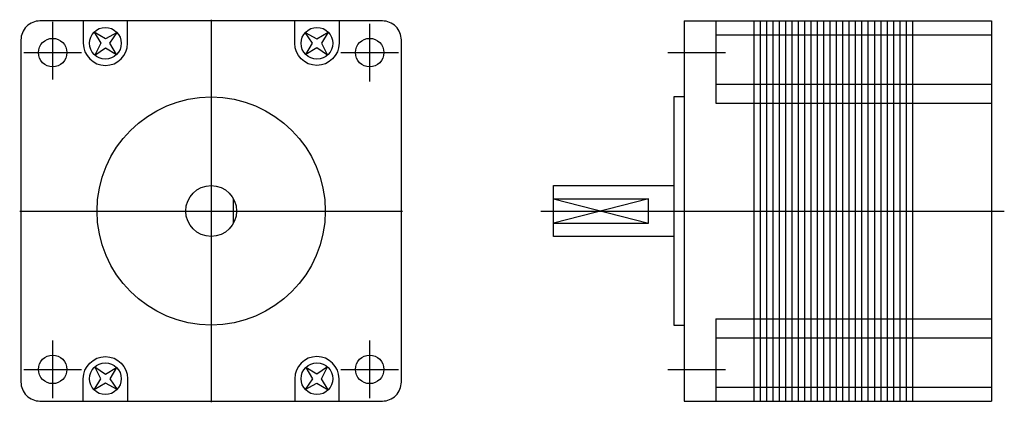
# Model space of a CAD drawing. Extents: x -30 to 125, y -30 to 30.
import ezdxf

# ---------------------------------------------------------------- set-up
doc = ezdxf.new("R2010")
doc.units = 0
doc.header["$LTSCALE"] = 2
doc.linetypes.add('CENTER', pattern=[0])
doc.layers.get('0').update_dxf_attribs({"linetype": 'CONTINUOUS'})
doc.layers.add('CENTER', color=1, linetype='CENTER')

msp = doc.modelspace()

# ---------------------------------------------------------------- linework, layer by layer
at = {"color": 0}
for p, q in [((74.6, 30), (74.6, -30)), ((74.6, 30), (123.1, 30)), ((79.6, 30), (79.6, 17)), ((85.6, 30), (85.6, -30)), ((86.6, 30), (86.6, -30)), ((87.6, 30), (87.6, -30)), ((88.6, 30), (88.6, -30)), ((89.6, 30), (89.6, -30)), ((90.6, 30), (90.6, -30)), ((91.6, 30), (91.6, -30)), ((92.6, 30), (92.6, -30)), ((93.6, 30), (93.6, -30)), ((94.6, 30), (94.6, -30)), ((95.6, 30), (95.6, -30)), ((96.6, 30), (96.6, -30)), ((97.6, 30), (97.6, -30)), ((98.6, 30), (98.6, -30)), ((99.6, 30), (99.6, -30)), ((100.6, 30), (100.6, -30)), ((101.6, 30), (101.6, -30)), ((102.6, 30), (102.6, -30)), ((103.6, 30), (103.6, -30)), ((104.6, 30), (104.6, -30)), ((105.6, 30), (105.6, -30)), ((106.6, 30), (106.6, -30)), ((107.6, 30), (107.6, -30)), ((108.6, 30), (108.6, -30)), ((109.6, 30), (109.6, -30)), ((110.6, 30), (110.6, -30)), ((123.1, 30), (123.1, -30)), ((79.6, 27.8), (123.1, 27.8)), ((79.6, 20), (123.1, 20)), ((79.6, 17), (123.1, 17)), ((3.5, -1.94), (3.5, 1.94)), ((54, 1.94), (69, 1.94)), ((54, 1.94), (69, -1.94)), ((69, 1.94), (54, -1.94)), ((69, -1.94), (69, 1.94)), ((54, -1.94), (69, -1.94)), ((79.6, -17), (123.1, -17)), ((79.6, -17), (79.6, -30)), ((79.6, -20), (123.1, -20)), ((79.6, -27.8), (123.1, -27.8)), ((74.6, -30), (123.1, -30))]:
    msp.add_line(p, q, dxfattribs=at)
msp.add_lwpolyline([(-30, 27), (-30, -27, 0.414214), (-27, -30), (27, -30, 0.414214), (30, -27), (30, 27, 0.414214), (27, 30), (-27, 30, 0.414214)], format="xyb", close=True, dxfattribs=at)
for points in [[(-20.18, 30), (-20.18, 26.48, 1), (-13.18, 26.48), (-13.18, 30)], [(20.18, 30), (20.18, 26.48, -1), (13.18, 26.48), (13.18, 30)], [(-20.18, -30), (-20.18, -26.48, -1), (-13.18, -26.48), (-13.18, -30)], [(20.18, -30), (20.18, -26.48, 1), (13.18, -26.48), (13.18, -30)]]:
    msp.add_lwpolyline(points, format="xyb", dxfattribs=at)
for points in [[(-14.82, 28.15), (-16.67, 27.18), (-18.45, 28.25), (-17.38, 26.47), (-18.35, 24.62), (-16.67, 25.77), (-14.91, 24.71), (-15.97, 26.47), (-14.82, 28.15)], [(14.82, 28.15), (16.67, 27.18), (18.45, 28.25), (17.38, 26.47), (18.35, 24.62), (16.67, 25.77), (14.91, 24.71), (15.97, 26.47), (14.82, 28.15)], [(74.6, 18), (73, 18), (73, -18), (74.6, -18)], [(73, -4), (54, -4), (54, 4), (73, 4)], [(-14.82, -28.15), (-16.67, -27.18), (-18.45, -28.25), (-17.38, -26.47), (-18.35, -24.62), (-16.67, -25.77), (-14.91, -24.71), (-15.97, -26.47), (-14.82, -28.15)], [(14.82, -28.15), (16.67, -27.18), (18.45, -28.25), (17.38, -26.47), (18.35, -24.62), (16.67, -25.77), (14.91, -24.71), (15.97, -26.47), (14.82, -28.15)]]:
    msp.add_lwpolyline(points, dxfattribs=at)
for centre, radius in [((-16.68, 26.48), 2.5), ((16.68, 26.48), 2.5), ((-25, 25), 2.25), ((25, 25), 2.25), ((0, 0), 18), ((0, 0), 4), ((-25, -25), 2.25), ((25, -25), 2.25), ((-16.68, -26.48), 2.5), ((16.68, -26.48), 2.5)]:
    msp.add_circle(centre, radius, dxfattribs=at)
at = {"layer": 'CENTER', "color": 0}
for p, q in [((-25, 29.85), (-25, 20.77)), ((0, 30.2), (0, -30.2)), ((25, 29.54), (25, 20.46)), ((-29.54, 25), (-20.46, 25)), ((20.46, 25), (29.54, 25)), ((72.03, 25), (81.11, 25)), ((-30.2, 0), (30.2, 0)), ((52, 0), (125.1, 0)), ((-25, -20.46), (-25, -29.54)), ((25, -20.46), (25, -29.54)), ((-29.54, -25), (-20.46, -25)), ((20.46, -25), (29.54, -25)), ((72.03, -25), (81.11, -25))]:
    msp.add_line(p, q, dxfattribs=at)

doc.saveas('drawing.dxf')
